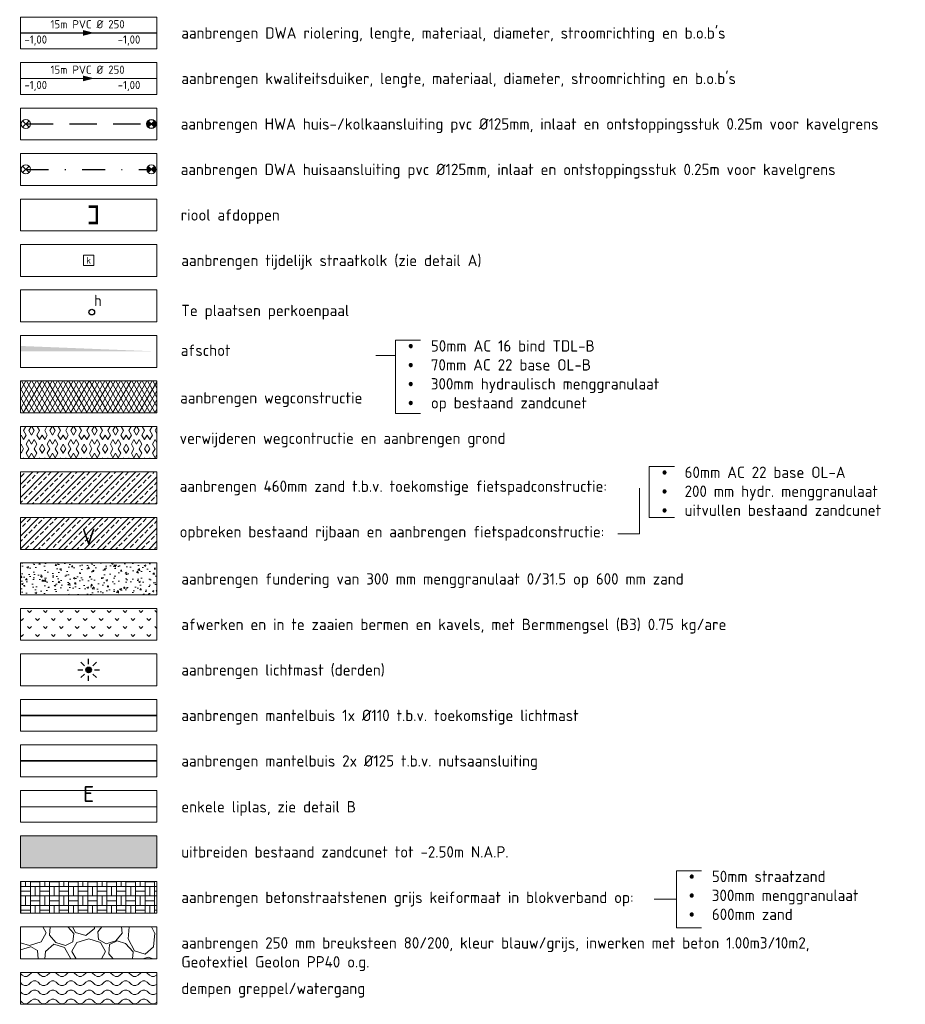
# Model space of a CAD drawing. Header units: metres. Extents: x 240159 to 241664, y 578380 to 583939.
# Tile 63 of 71: x 241175 to 241273, y 583218 to 583326. Entities that reach past the tile are written whole.
import ezdxf
from ezdxf.enums import TextEntityAlignment as Align

# ---------------------------------------------------------------- set-up
doc = ezdxf.new("R2010")
doc.units = ezdxf.units.M
doc.linetypes.add('RI-HWA_HUISAANSLUITING', pattern=[4.8, 3, -1.8])
doc.linetypes.add('RI-VWA_HUISAANSLUITING', pattern=[6.1, 2.5, -1.8, 0, -1.8])
for name, color, linetype, lineweight in [('N-GV-GR-BOLLEN-A', 92, 'Continuous', 9), ('N-WE-GW-GROND_ONTGRAVEN-A', 7, 'Continuous', 18), ('N-WE-GW-WATERGANG_DEMPEN-A', 152, 'Continuous', 18), ('N-WE-IE-MEUBILAIR_WEGMEUBILAIR_LICHTMAST_MET_PASTEGEL-S', 7, 'Continuous', 25), ('N-WE-KL-MANTELBUIS-G', 7, 'KL-MANTELBUIS-N', 35), ('N-WE-OB-BEKLEDING_STORTSTEEN-A', 20, 'Continuous', 18), ('N-WE-RI-BOB-T', 7, 'Continuous', 13), ('N-WE-RI-MATERIAAL_DIAMETER_LENGTE-T', 7, 'Continuous', 13), ('N-WE-RI-STROOMRICHTING-S', 7, 'Continuous', 13), ('N-WE-VH-VERHARDING_ASFALT_DEKLAAG-A', 252, 'Continuous', 18), ('N-WE-VH-VERHARDING_BETONSTRAATSTEEN_KEIFORMAAT_GRIJS-A', 251, 'Continuous', 9), ('N-WE-VH-VERHARDING_HALFVERHARDING-A', 234, 'Continuous', 9), ('N-WE-VH-VERKANTING-S', 7, 'Continuous', 25), ('V-WE-VH-VERHARDING_ASFALT_TRAPSGEWIJSFREZEN-G', 90, 'VH-TRAPSGEWIJSFREZEN_A', 18), ('X-XX-AL-HOOGTE-T35', 50, 'Continuous', 35), ('X-XX-AL-LEGENDA-G', 7, 'Continuous', 18), ('X-XX-AL-LEGENDA-T25', 7, 'Continuous', 25), ('X-XX-AL-T25', 7, 'Continuous', 25)]:
    doc.layers.add(name, color=color, linetype=linetype, lineweight=lineweight)
for name, color, linetype, lineweight, true_color in [('N-WE-GW-GROND_ZAND_CUNETZAND-V', 7, 'Continuous', 18, 0xcead63), ('N-WE-KL-MANTELBUIS_3x-G', 7, 'KL-MANTELBUIS-N', 35, 0xa200c2), ('N-WE-RI-HWA_HUISAANSLUITING_PVC_125-G', 150, 'RI-HWA_HUISAANSLUITING', 25, 0x007fff), ('N-WE-RI-HWA_HULPSTUK-ONTSTOPPINGSSTUK-S', 150, 'Continuous', 25, 0x007fff), ('N-WE-RI-HWA_HULPSTUK_AFSLUITKAP-S', 150, 'Continuous', 13, 0x007fff), ('N-WE-RI-HWA_HULPSTUK_INLAAT-S', 150, 'Continuous', 13, 0x007fff), ('N-WE-RI-HWA_KOLK-S', 150, 'Continuous', 25, 0x007fff), ('N-WE-RI-KWALITEITSDUIKER_LEIDING', 7, 'Continuous', 13, 0x00ff04), ('N-WE-RI-VWA_HUISAANSLUITING_PVC_125-G', 20, 'RI-VWA_HUISAANSLUITING', 25, 0xff3f00), ('N-WE-RI-VWA_HULPSTUK_INLAAT-S', 20, 'Continuous', 13, 0xff3f00), ('N-WE-RI-VWA_HULPSTUK_ONTSTOPPINGSSTUK-S', 20, 'Continuous', 13, 0xff3f00), ('N-WE-RI-VWA_LEIDINGINFO-S', 20, 'Continuous', 13, 0xff3f00), ('N-WE-RI-VWA_TRANSPORTLEIDING_BETON_500-G', 20, 'Continuous', 20, 0xff3f00), ('N-WE-VH-VERHARDING_ASFALT_WEGCONSTRUCTIE_FIETSPAD-A', 1, 'Continuous', 18, 0xff0000)]:
    doc.layers.add(name, color=color, linetype=linetype, lineweight=lineweight, true_color=true_color)
doc.layers.add('WG-nw-wm-paal', color=7, linetype='Continuous')
doc.layers.add('X-XX-AL-HULPLIJN-G', color=6, linetype='Continuous', lineweight=18, plot=False)
doc.styles.add('NLCS-ISO', font='NLCS-ISO.ttf')
doc.styles.add('NLCS-ISO-M200-T25', font='NLCS-ISO.ttf', dxfattribs={"height": 0.5})
doc.styles.add('NLCS-ISO-M200-T35', font='NLCS-ISO.ttf', dxfattribs={"height": 0.7})
doc.styles.add('Tekst 2.5mm', font='isocp2.shx', dxfattribs={"height": 2.5})
doc.linetypes.add('KL-MANTELBUIS-N', pattern='A,0,-2,[80,NLCS.SHX,S=1,R=0,X=0,Y=0],-2', length=4)
doc.linetypes.add('VH-TRAPSGEWIJSFREZEN_A', pattern='A,5,-1.5,[182,NLCS.SHX,S=10,R=0,X=0,Y=0],-1.5', length=8)
pattern_1 = [(45, (239382.4913, 582832.6403), (-0.7071068, 0.7071068), []), (45, (239383.0913, 582832.6403), (-0.7071068, 0.7071068), [0.5, -0.25])]

# ---------------------------------------------------------------- blocks, each defined once
blk = doc.blocks.new('SRI-HULP_INLAAT')
at = {"flags": 128}
for points in [[(-0.71, 0.71), (0.71, -0.71)], [(0.71, 0.71), (-0.71, -0.71)]]:
    blk.add_lwpolyline(points, dxfattribs=at)
blk.add_circle((0, 0), 1)
blk = doc.blocks.new('SRI-HULP_ONTSTOP')
h = blk.add_hatch(color=256)
h.dxf.hatch_style = 1
h.paths.add_polyline_path([(-0.71, 0.71, 0.198912), (-1, 0, 0.198912), (-0.71, -0.71), (0, 0)])
h = blk.add_hatch(color=256)
h.dxf.hatch_style = 1
h.paths.add_polyline_path([(1, 0, 0.198912), (0.71, 0.71), (0, 0), (0.71, -0.71, 0.198912)])
for p, q in [((-0.71, 0.71), (0.71, -0.71)), ((-0.71, -0.71), (0.71, 0.71))]:
    blk.add_line(p, q)
blk.add_circle((0, 0), 1)
blk = doc.blocks.new('*U17')
at = {"color": 0}
blk.add_line((-1.26, 0), (1.26, 0), dxfattribs=at)
at = {"layer": 'N-WE-RI-STROOMRICHTING-S', "color": 0}
blk.add_solid([(1.26, 0), (-1.26, -0.63), (-1.26, 0.63)], dxfattribs=at)
at = {"layer": 'N-WE-RI-BOB-T', "color": 0, "style": 'NLCS-ISO'}
for tag, p in [('BOB_LINKS', (-11.45, -1.63)), ('BOB_RECHTS', (9.05, -1.63))]:
    blk.add_attdef(tag, text='', height=1.8, dxfattribs=at).set_placement(p, align=Align.MIDDLE_CENTER)
at = {"layer": 'N-WE-RI-MATERIAAL_DIAMETER_LENGTE-T', "color": 0, "style": 'NLCS-ISO'}
blk.add_attdef('RIOOLINFO_001', (-11.79, 1.01), '', height=1.8, dxfattribs=at)
blk = doc.blocks.new('*U10')
for points in [[(0, 0), (30, 0), (30, -7), (0, -7)], [(0, -10), (30, -10), (30, -17), (0, -17)], [(0, -20), (30, -20), (30, -27), (0, -27)], [(0, -30), (30, -30), (30, -37), (0, -37)], [(0, -40), (30, -40), (30, -47), (0, -47)], [(0, -50), (30, -50), (30, -57), (0, -57)], [(0, -60), (30, -60), (30, -67), (0, -67)], [(0, -70), (30, -70), (30, -77), (0, -77)], [(0, -80), (30, -80), (30, -87), (0, -87)], [(0, -90), (30, -90), (30, -97), (0, -97)], [(0, -100), (30, -100), (30, -107), (0, -107)], [(0, -110), (30, -110), (30, -117), (0, -117)], [(0, -120), (30, -120), (30, -127), (0, -127)], [(0, -130), (30, -130), (30, -137), (0, -137)], [(0, -140), (30, -140), (30, -147), (0, -147)], [(0, -150), (30, -150), (30, -157), (0, -157)], [(0, -160), (30, -160), (30, -167), (0, -167)], [(0, -170), (30, -170), (30, -177), (0, -177)], [(0, -180), (30, -180), (30, -187), (0, -187)], [(0, -190), (30, -190), (30, -197), (0, -197)], [(0, -200), (30, -200), (30, -207), (0, -207)], [(0, -210), (30, -210), (30, -217), (0, -217)], [(0, -220), (30, -220), (30, -227), (0, -227)], [(0, -230), (30, -230), (30, -237), (0, -237)], [(0, -240), (30, -240), (30, -247), (0, -247)], [(0, -250), (30, -250), (30, -257), (0, -257)], [(0, -260), (30, -260), (30, -267), (0, -267)], [(0, -270), (30, -270), (30, -277), (0, -277)], [(0, -280), (30, -280), (30, -287), (0, -287)], [(0, -290), (30, -290), (30, -297), (0, -297)], [(0, -300), (30, -300), (30, -307), (0, -307)], [(0, -310), (30, -310), (30, -317), (0, -317)], [(0, -320), (30, -320), (30, -327), (0, -327)], [(0, -330), (30, -330), (30, -337), (0, -337)], [(0, -340), (30, -340), (30, -347), (0, -347)], [(0, -350), (30, -350), (30, -357), (0, -357)], [(0, -360), (30, -360), (30, -367), (0, -367)], [(0, -370), (30, -370), (30, -377), (0, -377)], [(0, -380), (30, -380), (30, -387), (0, -387)], [(0, -390), (30, -390), (30, -397), (0, -397)], [(0, -400), (30, -400), (30, -407), (0, -407)]]:
    blk.add_lwpolyline(points, close=True)
blk = doc.blocks.new('N-SIE-WEG_LICHTMAST_SPOT-SO')
h = blk.add_hatch(color=256)
edge = h.paths.add_edge_path()
edge.add_arc((0, 0), 0.77, 0, 360)
for p, q in [((0, 1.62), (0, 3)), ((-3, 0), (-1.62, 0)), ((-2.12, 2.12), (-1.15, 1.15)), ((1.15, 1.15), (2.12, 2.12)), ((-2.12, -2.12), (-1.15, -1.15)), ((0, -3), (0, -1.62)), ((1.15, -1.15), (2.12, -2.12)), ((1.62, 0), (3, 0))]:
    blk.add_line(p, q)
blk.add_circle((0, 0), 0.77)
at = {"style": 'NLCS-ISO'}
blk.add_attdef('TYPE', text='', height=1.8, dxfattribs=at).set_placement((0, 3), align=Align.BOTTOM_CENTER)
blk = doc.blocks.new('*U13')
blk.add_blockref('N-SIE-WEG_LICHTMAST_SPOT-SO', (0, 0))
blk = doc.blocks.new('*U15')
at = {"ltscale": 0.25, "const_width": 0.576, "flags": 128}
blk.add_lwpolyline([(-1.8, -1.8), (0, -1.8), (0, 1.8), (-1.8, 1.8)], dxfattribs=at)
blk = doc.blocks.new('SRI-KOLK-SO')
at = {"color": 0, "linetype": 'ByBlock', "lineweight": 18}
blk.add_lwpolyline([(-1.125, -1.125), (1.125, -1.125), (1.125, 1.125), (-1.125, 1.125)], close=True, dxfattribs=at)
at = {"color": 0, "linetype": 'ByBlock', "lineweight": 18, "style": 'NLCS-ISO'}
blk.add_text('k', height=1.5, dxfattribs=at).set_placement((0, 0), align=Align.MIDDLE_CENTER)
blk = doc.blocks.new('*U19')
blk.add_solid([(-6.65, 0.6), (-6.65, 0), (8.35, 0)])
blk = doc.blocks.new('N-houten paal')
blk.add_circle((0, 0), 0.125)
at = {"style": 'Tekst 2.5mm'}
blk.add_text('h', height=0.5, dxfattribs=at).set_placement((0.1, 0.11), align=Align.BOTTOM_LEFT)

msp = doc.modelspace()

# ---------------------------------------------------------------- hatches: boundary and pattern name
at = {"layer": 'N-GV-GR-BOLLEN-A'}
h = msp.add_hatch(dxfattribs=at)
h.set_pattern_fill('AGR-BOLLEN', color=256, scale=0.5, pattern_type=2)
h.set_pattern_definition([(45, (-357405.2055, -873634.9532), (-0.8749916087, 0.8749916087), [0.3, -0.937425]), (135, (-357405.2055, -873634.9532), (-0.8749916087, -0.8749916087), [0.3, -0.937425])])
h.paths.add_polyline_path([(241175.558, 583261.518), (241190.558, 583261.518), (241190.558, 583258.018), (241175.558, 583258.018)])
at = {"layer": 'N-WE-GW-GROND_ZAND_CUNETZAND-V', "transparency": 33554534}
h = msp.add_hatch(color=256, dxfattribs=at)
h.dxf.hatch_style = 1
h.paths.add_polyline_path([(241175.558, 583236.518), (241190.558, 583236.518), (241190.558, 583233.018), (241175.558, 583233.018)])
at = {"layer": 'N-WE-GW-WATERGANG_DEMPEN-A'}
h = msp.add_hatch(dxfattribs=at)
h.set_pattern_fill('AGW-WATERGANG_WATER-SO', color=256, scale=0.25, pattern_type=2)
h.set_pattern_definition([(0, (240430.9993, 583856.5786), (0, 2), [0.25, -1.75]), (0, (240431.9993, 583856.0786), (0, 2), [0.25, -1.75]), (135, (240431.7493, 583856.2036), (-2, -2), [0.353552, -2.474874]), (135, (240433.7493, 583856.2036), (-2, -2), [0.353552, -2.474874]), (45, (240432.4993, 583856.2036), (-2, 2), [0.353552, -2.474874]), (45, (240434.4993, 583856.2036), (-2, 2), [0.353552, -2.474874]), (153.43495, (240431.4993, 583856.4536), (-2, 1e-10), [0.2795085, -4.1926275]), (153.43495, (240431.9993, 583856.0786), (-2, 1e-10), [0.2795085, -4.1926275]), (26.56505, (240432.2493, 583856.0786), (-1e-10, 2), [0.2795085, -4.1926275]), (26.56505, (240432.7493, 583856.4536), (-1e-10, 2), [0.2795085, -4.1926275]), (26.56505, (240434.2493, 583856.0786), (-1e-10, 2), [0.2795085, -4.1926275]), (26.56505, (240434.7493, 583856.4536), (-1e-10, 2), [0.2795085, -4.1926275]), (0, (240430.9993, 583857.5786), (0, 2), [0.25, -1.75]), (0, (240431.9993, 583857.0786), (0, 2), [0.25, -1.75]), (135, (240431.7493, 583857.2036), (-2, -2), [0.353552, -2.474874]), (135, (240433.7493, 583857.2036), (-2, -2), [0.353552, -2.474874]), (45, (240432.4993, 583857.2036), (-2, 2), [0.353552, -2.474874]), (45, (240434.4993, 583857.2036), (-2, 2), [0.353552, -2.474874]), (153.43495, (240431.4993, 583857.4536), (-2, 1e-10), [0.2795085, -4.1926275]), (153.43495, (240431.9993, 583857.0786), (-2, 1e-10), [0.2795085, -4.1926275]), (26.56505, (240432.2493, 583857.0786), (-1e-10, 2), [0.2795085, -4.1926275]), (26.56505, (240432.7493, 583857.4536), (-1e-10, 2), [0.2795085, -4.1926275]), (26.56505, (240434.2493, 583857.0786), (-1e-10, 2), [0.2795085, -4.1926275]), (26.56505, (240434.7493, 583857.4536), (-1e-10, 2), [0.2795085, -4.1926275])])
h.paths.add_polyline_path([(241175.558, 583221.518), (241190.558, 583221.518), (241190.558, 583218.018), (241175.558, 583218.018)])
at = {"layer": 'N-WE-OB-BEKLEDING_STORTSTEEN-A'}
h = msp.add_hatch(dxfattribs=at)
h.set_pattern_fill('AVH-BESTORTING_01', color=256, scale=0.5, pattern_type=2)
h.set_pattern_definition([(342.742, (241193.6764, 583230.6076), (2.699, 4.887), [1.3636, -5.4597]), (17.258, (241188.4625, 583232.2274), (2.699, 4.887), [1.3636, -8.286]), (61.09, (241189.765, 583232.632), (-6.516, 2.0243), [1.1157, -4.467]), (118.91, (241194.121, 583226.697), (-2.699, -4.8871), [1.1157, -6.7795]), (162.742, (241189.7647, 583234.585), (-2.699, -4.887), [1.3636, -5.4597]), (197.258, (241188.4625, 583234.9896), (-2.699, -4.887), [1.3636, -8.286]), (241.09, (241187.16, 583234.586), (6.516, -2.0243), [1.1157, -4.467]), (298.91, (241189.32, 583238.4956), (2.699, 4.8871), [1.1157, -6.7796]), (342.742, (241180.477, 583237.7215), (-3.817, 6.9112), [1.217, -5.6061]), (40.852, (241173.5425, 583222.6995), (2.69901, 4.887), [1.2234, -18.0956]), (84.587, (241182.5648, 583238.1607), (-1.11796, 11.79823), [1.4858, -15.274]), (118.91, (241189.2203, 583237.6085), (-6.516, 2.0243), [1.4788, -6.4165]), (162.742, (241181.99, 583240.9343), (3.817, -6.9112), [1.2242, -5.5987]), (40.852, (241171.8007, 583225.8384), (2.69901, 4.887), [1.22045, -18.0986]), (84.587, (241179.758, 583239.0237), (-2.699, -4.88703), [1.4824, -15.2776]), (298.91, (241179.758, 583239.0237), (6.516, -2.0243), [1.4876, -6.4077]), (26.669, (241167.4837, 583228.532), (-9.21498, -2.86277), [0.91375, -22.73065]), (84.587, (241182.913, 583241.577), (-2.699, -4.88703), [0.916, -15.8439]), (131.7624, (241175.3656, 583256.3114), (-10.33302, 8.93551), [1.2233, -20.0214]), (162.742, (241167.5717, 583230.7646), (-2.699, -4.887), [0.9847, -5.8384]), (26.669, (241165.8139, 583230.6462), (-9.21498, -2.86277), [0.91485, -22.72955]), (84.587, (241180.3322, 583242.2826), (-2.699, -4.88703), [1.0047, -15.75515]), (131.7624, (241173.3973, 583255.322), (-10.33302, 8.93551), [1.0497, -20.195]), (342.742, (241181.031, 583241.4996), (2.699, 4.887), [1.1157, -5.7075]), (50.242, (241182.2107, 583231.9121), (2.69895, 4.88695), [1.08565, -34.4236]), (95.413, (241182.905, 583232.7467), (-3.8169, 6.9112), [0.9528, -10.8983]), (150.939, (241168.6653, 583249.5418), (-6.515965, 2.02429), [0.8778, -25.85235]), (197.258, (241182.0478, 583234.1215), (6.516, -2.0243), [1.1158, -8.5336]), (50.2416, (241180.2423, 583232.9012), (2.69895, 4.88695), [1.1569, -34.35235]), (95.413, (241180.3242, 583232.0374), (-3.8169, 6.9112), [0.8677, -10.9834]), (150.939, (241166.9954, 583247.4278), (-6.515965, 2.02429), [0.9394, -25.7908]), (17.258, (241181.1453, 583231.581), (-6.516, 2.0243), [1.1157, -8.5337])])
h.paths.add_polyline_path([(241175.558, 583226.518), (241190.558, 583226.518), (241190.558, 583223.018), (241175.558, 583223.018)])
at = {"layer": 'N-WE-VH-VERHARDING_ASFALT_DEKLAAG-A'}
h = msp.add_hatch(dxfattribs=at)
h.set_pattern_fill('AVH-ASFALT', color=256, scale=0.5, pattern_type=2)
h.set_pattern_definition([(60, (240823.1565, 583501.07824), (-0.4330127, 0.25), []), (120, (240823.1565, 583501.07824), (-0.4330127, -0.25), [])])
h.paths.add_polyline_path([(241175.558, 583286.518), (241190.558, 583286.518), (241190.558, 583283.018), (241175.558, 583283.018)])
h = msp.add_hatch(dxfattribs=at)
h.set_pattern_fill('AVH-ASFALT_5', color=256, scale=0.5, pattern_type=2)
h.set_pattern_definition([(60, (240823.1565, 583506.0782), (-0.8660254, 0.5), [0.57735, -0.57735]), (60, (240823.7338, 583506.0782), (-0.8660254, 0.5), [0.57735, -0.57735]), (120, (240823.1565, 583506.0782), (-0.8660254, -0.5), [0.57735, -0.57735]), (120, (240823.7338, 583506.0782), (-0.8660254, -0.5), [0.57735, -0.57735])])
h.paths.add_polyline_path([(241175.558, 583281.518), (241190.558, 583281.518), (241190.558, 583278.018), (241175.558, 583278.018)])
at = {"layer": 'N-WE-VH-VERHARDING_ASFALT_WEGCONSTRUCTIE_FIETSPAD-A'}
h = msp.add_hatch(dxfattribs=at)
h.set_pattern_fill('AVH-ASFALT_LAAG2-D', color=256, scale=10, pattern_type=2)
h.set_pattern_definition(pattern_1)
h.paths.add_polyline_path([(241175.558, 583273.018), (241190.558, 583273.018), (241190.558, 583276.518), (241175.558, 583276.518)])
h = msp.add_hatch(dxfattribs=at)
h.set_pattern_fill('AVH-ASFALT_LAAG2-D', color=256, scale=10, pattern_type=2)
h.set_pattern_definition(pattern_1)
h.paths.add_polyline_path([(241175.558, 583268.018), (241190.558, 583268.018), (241190.558, 583271.518), (241175.558, 583271.518)])
at = {"layer": 'N-WE-VH-VERHARDING_BETONSTRAATSTEEN_KEIFORMAAT_GRIJS-A'}
h = msp.add_hatch(dxfattribs=at)
h.set_pattern_fill('AVH-BSS_KEIFORMAAT_BLOK', color=256, scale=5, pattern_type=2)
h.set_pattern_definition([(0, (129472.4058, 294309.8201), (0, 1.05), []), (0, (129472.4058, 294310.3451), (1.05, 1.05), [1.05, -1.05]), (90, (129472.4058, 294309.8201), (-1.05, 6e-17), []), (90, (129471.8808, 294309.8201), (-1.05, 1.05), [1.05, -1.05])])
h.paths.add_polyline_path([(241175.558, 583231.518), (241190.558, 583231.518), (241190.558, 583228.018), (241175.558, 583228.018)])
at = {"layer": 'N-WE-VH-VERHARDING_HALFVERHARDING-A'}
h = msp.add_hatch(dxfattribs=at)
h.set_pattern_fill('AVH-HALFVERHARDING', color=256, scale=0.25, pattern_type=2)
h.set_pattern_definition([(50, (201154.0342, 570214.8747), (1.793150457, -0.15688034), [0.1875, -2.0625]), (355, (201154.0342, 570214.8747), (-0.34687833, 1.880480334), [0.15, -1.65]), (100.4514, (201154.1836, 570214.8617), (1.446273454, 1.723598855), [0.159350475, -1.75285528]), (46.1842, (201154.0342, 570215.3747), (2.66810262, -0.41379754), [0.28125, -3.09375]), (96.6356, (201154.2565, 570215.3402), (2.33665676, 2.43529468), [0.23902572, -2.6292825]), (351.1842, (201154.0342, 570215.3747), (2.33665486, 2.4352965), [0.225, -2.475]), (21, (201154.2842, 570215.2497), (1.49226763, -1.006547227), [0.1875, -2.0625]), (326, (201154.2842, 570215.2497), (0.60828833, 1.81287511), [0.15, -1.65]), (71.4514, (201154.4085, 570215.1658), (2.10055657, 0.80632624), [0.159350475, -1.75285528]), (37.5, (201154.0342, 570214.8747), (0.030399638, 0.832234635), [0, -1.63, 0, -1.675, 0, -1.65625]), (7.5, (201154.0342, 570214.8747), (0.657673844, 0.98602928), [0, -0.955, 0, -1.5925, 0, -0.63125]), (327.5, (201153.4767, 570214.8747), (1.33455609, -0.056387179), [0, -0.625, 0, -1.95, 0, -2.5875]), (317.5, (201153.2267, 570214.8747), (1.457965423, 0.250262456), [0, -0.8125, 0, -1.295, 0, -1.8375])])
h.paths.add_polyline_path([(241175.558, 583266.518), (241190.558, 583266.518), (241190.558, 583263.018), (241175.558, 583263.018)])

# ---------------------------------------------------------------- linework, layer by layer
at = {"layer": 'N-WE-GW-GROND_ONTGRAVEN-A'}
msp.add_lwpolyline([(241175.558, 583236.518), (241190.558, 583236.518), (241190.558, 583233.018), (241175.558, 583233.018)], close=True, dxfattribs=at)
at = {"layer": 'N-WE-KL-MANTELBUIS-G', "linetype": 'KL-MANTELBUIS-N', "ltscale": 2, "flags": 128}
msp.add_lwpolyline([(241175.558, 583249.768), (241190.558, 583249.768)], dxfattribs=at)
at = {"layer": 'N-WE-KL-MANTELBUIS_3x-G', "flags": 128}
msp.add_lwpolyline([(241175.558, 583244.768), (241190.558, 583244.768)], dxfattribs=at)
at = {"layer": 'N-WE-RI-HWA_HUISAANSLUITING_PVC_125-G', "flags": 128}
msp.add_lwpolyline([(241176.159, 583314.768), (241189.958, 583314.768)], dxfattribs=at)
at = {"layer": 'N-WE-RI-KWALITEITSDUIKER_LEIDING', "const_width": 0.1, "flags": 128}
msp.add_lwpolyline([(241175.558, 583319.768), (241190.558, 583319.768)], dxfattribs=at)
at = {"layer": 'N-WE-RI-VWA_HUISAANSLUITING_PVC_125-G', "flags": 128}
msp.add_lwpolyline([(241176.159, 583309.768), (241189.958, 583309.768)], dxfattribs=at)
at = {"layer": 'N-WE-RI-VWA_TRANSPORTLEIDING_BETON_500-G', "const_width": 0.15, "flags": 128}
msp.add_lwpolyline([(241175.558, 583324.768), (241190.558, 583324.768)], dxfattribs=at)
at = {"layer": 'V-WE-VH-VERHARDING_ASFALT_TRAPSGEWIJSFREZEN-G', "flags": 128}
msp.add_lwpolyline([(241175.558, 583239.728), (241190.558, 583239.728)], dxfattribs=at)
at = {"layer": 'X-XX-AL-LEGENDA-G'}
for p, q in [((241214.6, 583289.312), (241216.782, 583289.312)), ((241247.656, 583229.567), (241245.214, 583229.567))]:
    msp.add_line(p, q, dxfattribs=at)
for points in [[(241219.54, 583291), (241216.782, 583291), (241216.782, 583286.049), (241216.782, 583282.949), (241219.54, 583282.949)], [(241247.422, 583277.109), (241244.664, 583277.109), (241244.664, 583271.522), (241247.422, 583271.522)], [(241250.414, 583232.701), (241247.656, 583232.701), (241247.656, 583226.434), (241250.414, 583226.434)]]:
    msp.add_lwpolyline(points, dxfattribs=at)
for points in [[(241175.558, 583286.518), (241190.558, 583286.518), (241190.558, 583283.018), (241175.558, 583283.018)], [(241175.558, 583281.518), (241190.558, 583281.518), (241190.558, 583278.018), (241175.558, 583278.018)], [(241175.558, 583273.018), (241190.558, 583273.018), (241190.558, 583276.518), (241175.558, 583276.518)], [(241175.558, 583268.018), (241190.558, 583268.018), (241190.558, 583271.518), (241175.558, 583271.518)], [(241175.558, 583266.518), (241190.558, 583266.518), (241190.558, 583263.018), (241175.558, 583263.018)], [(241175.558, 583261.518), (241190.558, 583261.518), (241190.558, 583258.018), (241175.558, 583258.018)], [(241175.558, 583231.518), (241190.558, 583231.518), (241190.558, 583228.018), (241175.558, 583228.018)], [(241175.558, 583226.518), (241190.558, 583226.518), (241190.558, 583223.018), (241175.558, 583223.018)], [(241175.558, 583221.518), (241190.558, 583221.518), (241190.558, 583218.018), (241175.558, 583218.018)]]:
    msp.add_lwpolyline(points, close=True, dxfattribs=at)
at = {"layer": 'X-XX-AL-LEGENDA-G', "flags": 128}
msp.add_lwpolyline([(241243.573, 583274.737), (241243.573, 583269.737), (241241.214, 583269.737)], dxfattribs=at)

# ---------------------------------------------------------------- block references
at = {"layer": 'N-WE-IE-MEUBILAIR_WEGMEUBILAIR_LICHTMAST_MET_PASTEGEL-S', "xscale": 0.4, "yscale": 0.4, "zscale": 0.4}
msp.add_blockref('*U13', (241183.058, 583254.768), dxfattribs=at)
at = {"layer": 'N-WE-RI-HWA_HULPSTUK-ONTSTOPPINGSSTUK-S', "xscale": 0.5, "yscale": 0.5, "zscale": 0.5}
msp.add_blockref('SRI-HULP_ONTSTOP', (241189.958, 583314.768), dxfattribs=at)
at = {"layer": 'N-WE-RI-HWA_HULPSTUK_AFSLUITKAP-S', "xscale": 0.5, "yscale": 0.5, "zscale": 0.5}
msp.add_blockref('*U15', (241183.959, 583304.768), dxfattribs=at)
at = {"layer": 'N-WE-RI-HWA_HULPSTUK_INLAAT-S', "xscale": 0.5, "yscale": 0.5, "zscale": 0.5}
msp.add_blockref('SRI-HULP_INLAAT', (241176.159, 583314.768), dxfattribs=at)
at = {"layer": 'N-WE-RI-HWA_KOLK-S', "xscale": 0.5, "yscale": 0.5, "zscale": 0.5}
msp.add_blockref('SRI-KOLK-SO', (241183.058, 583299.768), dxfattribs=at)
at = {"layer": 'N-WE-RI-KWALITEITSDUIKER_LEIDING'}
ref = msp.add_blockref('*U17', (241183.058, 583319.768), dxfattribs=dict(at, xscale=0.5, yscale=0.5, zscale=0.5))
ref.add_attrib('RIOOLINFO_001', '15m PVC %%C 250', (241178.873, 583320.274), dxfattribs={"layer": 'N-WE-RI-MATERIAAL_DIAMETER_LENGTE-T', "color": 0, "height": 0.9, "style": 'NLCS-ISO'})
ref.add_attrib('BOB_LINKS_001', '-1,00', (241176.007, 583318.594), dxfattribs={"layer": 'N-WE-RI-BOB-T', "color": 0, "height": 0.9, "style": 'NLCS-ISO'})
ref.add_attrib('BOB_RECHTS_001', '-1,00', (241186.257, 583318.594), dxfattribs={"layer": 'N-WE-RI-BOB-T', "color": 0, "height": 0.9, "style": 'NLCS-ISO'})
at = {"layer": 'N-WE-RI-VWA_HULPSTUK_INLAAT-S', "xscale": 0.5, "yscale": 0.5, "zscale": 0.5}
msp.add_blockref('SRI-HULP_INLAAT', (241176.159, 583309.768), dxfattribs=at)
at = {"layer": 'N-WE-RI-VWA_HULPSTUK_ONTSTOPPINGSSTUK-S', "xscale": 0.5, "yscale": 0.5, "zscale": 0.5}
msp.add_blockref('SRI-HULP_ONTSTOP', (241189.958, 583309.768), dxfattribs=at)
at = {"layer": 'N-WE-RI-VWA_LEIDINGINFO-S'}
ref = msp.add_blockref('*U17', (241183.058, 583324.768), dxfattribs=dict(at, xscale=0.5, yscale=0.5, zscale=0.5))
ref.add_attrib('RIOOLINFO_001', '15m PVC %%C 250', (241178.873, 583325.274), dxfattribs={"layer": 'N-WE-RI-MATERIAAL_DIAMETER_LENGTE-T', "color": 0, "height": 0.9, "style": 'NLCS-ISO'})
ref.add_attrib('BOB_LINKS_001', '-1,00', (241176.007, 583323.594), dxfattribs={"layer": 'N-WE-RI-BOB-T', "color": 0, "height": 0.9, "style": 'NLCS-ISO'})
ref.add_attrib('BOB_RECHTS_001', '-1,00', (241186.257, 583323.594), dxfattribs={"layer": 'N-WE-RI-BOB-T', "color": 0, "height": 0.9, "style": 'NLCS-ISO'})
at = {"layer": 'N-WE-VH-VERKANTING-S'}
msp.add_blockref('*U19', (241182.207, 583289.768), dxfattribs=at)
at = {"layer": 'WG-nw-wm-paal', "linetype": 'Continuous', "xscale": 2.5, "yscale": 2.5, "zscale": 2.5}
msp.add_blockref('N-houten paal', (241183.406, 583294.088), dxfattribs=at)
at = {"layer": 'X-XX-AL-HULPLIJN-G', "xscale": 0.5, "yscale": 0.5, "zscale": 0.5}
msp.add_blockref('*U10', (241175.558, 583426.518), dxfattribs=at)

# ---------------------------------------------------------------- texts
at = {"layer": 'X-XX-AL-HOOGTE-T35', "style": 'NLCS-ISO-M200-T35'}
for s, p in [('V', (241183.058, 583268.018)), ('E', (241183.058, 583239.728))]:
    msp.add_text(s, height=1.75, dxfattribs=at).set_placement(p, align=Align.BOTTOM_CENTER)
at = {"layer": 'X-XX-AL-LEGENDA-T25', "style": 'NLCS-ISO'}
msp.add_text('Te plaatsen perkoenpaal', height=1.25, dxfattribs=at).set_placement((241193.242, 583293.643))
at = {"layer": 'X-XX-AL-LEGENDA-T25', "char_height": 1.25, "attachment_point": 1, "style": 'NLCS-ISO'}
for s, insert, width in [("aanbrengen DWA riolering, lengte, materiaal, diameter, stroomrichting en b.o.b's", (241193.242, 583325.393), 61.99594), ("aanbrengen kwaliteitsduiker, lengte, materiaal, diameter, stroomrichting en b.o.b's", (241193.242, 583320.393), 66.91779), ('aanbrengen HWA huis-/kolkaansluiting pvc %%C125mm, inlaat en ontstoppingsstuk 0.25m voor kavelgrens', (241193.174, 583315.393), 80.56324), ('aanbrengen DWA huisaansluiting pvc %%C125mm, inlaat en ontstoppingsstuk 0.25m voor kavelgrens', (241193.174, 583310.393), 74.89322), ('riool afdoppen', (241193.174, 583305.393), 22.11), ('aanbrengen tijdelijk straatkolk (zie detail A)', (241193.242, 583300.393), 47.46963), ('afschot', (241193.174, 583290.518), 34.6725), ('aanbrengen wegconstructie', (241193.117, 583285.292), 28.6425), ('\\A1;aanbrengen fundering van 300 mm menggranulaat 0/31.5 op 600 mm zand', (241193.242, 583265.393), 62.96421), ('afwerken en in te zaaien bermen en kavels, met Bermmengsel (B3) 0.75 kg/are', (241193.242, 583260.393), 61.69947), ('aanbrengen lichtmast (derden)', (241193.242, 583255.393), 25.76997), ('aanbrengen mantelbuis 1x Ø110 t.b.v. toekomstige lichtmast', (241193.242, 583250.393), 47.73562), ('aanbrengen mantelbuis 2x Ø125 t.b.v. nutsaansluiting', (241193.242, 583245.393), 47.73562), ('enkele liplas, zie detail B', (241193.242, 583240.353), 39.37515), ('uitbreiden bestaand zandcunet tot -2.50m N.A.P.', (241193.242, 583235.393), 44.51726), ('aanbrengen betonstraatstenen grijs keiformaat in blokverband op:', (241193.242, 583230.393), 78.31859), ('aanbrengen 250 mm breuksteen 80/200, kleur blauw/grijs, inwerken met beton 1.00m3/10m2,\\PGeotextiel Geolon PP40 o.g.', (241193.242, 583225.393), 78.31859), ('dempen greppel/watergang', (241193.242, 583220.393), 78.31859)]:
    msp.add_mtext(s, dxfattribs=dict(at, insert=insert, width=width))
at = {"layer": 'X-XX-AL-T25', "style": 'NLCS-ISO-M200-T25'}
for s, p in [('verwijderen wegcontructie en aanbrengen grond', (241193.058, 583279.599)), ('aanbrengen 460mm zand t.b.v. toekomstige fietspadconstructie:', (241193.058, 583274.331)), ('opbreken bestaand rijbaan en aanbrengen fietspadconstructie:', (241193.058, 583269.331))]:
    msp.add_text(s, height=1.25, dxfattribs=at).set_placement(p)
at = {"layer": 'X-XX-AL-T25', "char_height": 1.25, "attachment_point": 1, "style": 'NLCS-ISO-M200-T25'}
for s, insert, width in [('\\pi-2.5,l2.5,t2.5;{\\fSymbol|b0|i0|c2|p18;·^I}50mm AC 16 bind TDL-B \\P{\\fSymbol|b0|i0|c2|p18;·^I}70mm AC 22 base OL-B \\P{\\fSymbol|b0|i0|c2|p18;·^I}300mm hydraulisch menggranulaat\\P{\\fSymbol|b0|i0|c2|p18;·^I}op bestaand zandcunet', (241218.161, 583291), 35.86215), ('\\pi-2.5,l2.5,t2.5;{\\fSymbol|b0|i0|c2|p18;·^I}60mm AC 22 base OL-A \\P{\\fSymbol|b0|i0|c2|p18;·^I}200 mm hydr. menggranulaat\\P{\\fSymbol|b0|i0|c2|p18;·^I}uitvullen bestaand zandcunet', (241246.043, 583277.109), 47.54855), ('\\pi-2.5,l2.5,t2.5;{\\fSymbol|b0|i0|c2|p18;·^I}50mm straatzand \\P{\\fSymbol|b0|i0|c2|p18;·^I}300mm menggranulaat\\P{\\fSymbol|b0|i0|c2|p18;·^I}600mm zand', (241249.035, 583232.701), 35.86215)]:
    msp.add_mtext(s, dxfattribs=dict(at, insert=insert, width=width))

doc.saveas('drawing.dxf')
